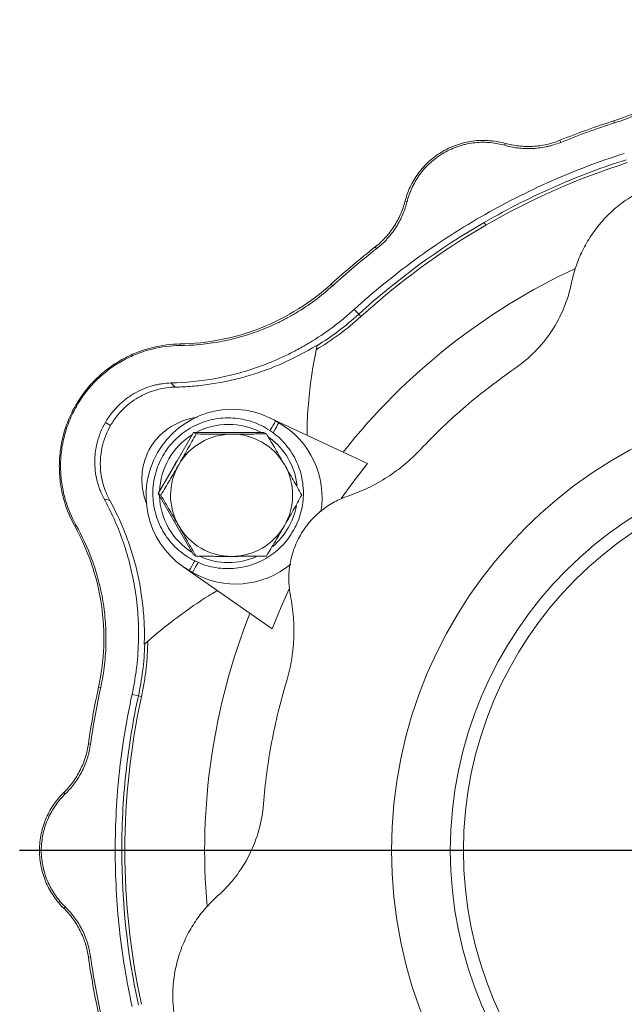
# Model space of a CAD drawing. Header units: millimetres. Extents: x -17 to 832, y -174 to 742.
# Tile 10 of 11: x 426 to 574, y 480 to 722. Entities that reach past the tile are written whole.
import ezdxf

# ---------------------------------------------------------------- set-up
doc = ezdxf.new("R2010")
doc.units = ezdxf.units.MM
doc.layers.add('FORMAT', color=7, linetype='Continuous')

# ---------------------------------------------------------------- blocks, each defined once
blk = doc.blocks.new('SW_CENTERMARKSYMBOL_0')
at = {"layer": 'FORMAT', "color": 0}
blk.add_line((-5, 0), (-202.89, 0), dxfattribs=at)

msp = doc.modelspace()

# ---------------------------------------------------------------- linework, layer by layer
at = {"color": 8, "linetype": 'Continuous', "lineweight": 0}
for p, q in [((571.91, 696.77), (572.07, 696.26)), ((545.26, 691.24), (545.12, 690.76)), ((558.65, 691.99), (558.86, 691.49)), ((520.66, 677.04), (521.15, 676.92)), ((540.46, 671.15), (540.07, 671.83)), ((513.32, 665.82), (513.65, 665.39)), ((502.55, 656.73), (502.91, 656.33)), ((508.2, 650.52), (509.28, 649.33)), ((509.81, 648.75), (509.28, 649.33)), ((465.42, 642.03), (465.43, 641.65)), ((448.42, 622.06), (447.14, 622.8)), ((439.63, 597.35), (439.96, 597.54)), ((445.46, 557.85), (445.99, 557.74)), ((453.67, 556.06), (455.23, 555.72)), ((456, 555.55), (455.23, 555.72)), ((442.97, 543.98), (443.51, 543.91)), ((436.93, 532.01), (437.27, 531.65)), ((451.93, 517.81), (451.15, 517.81)), ((436.93, 503.61), (437.27, 503.96)), ((442.97, 491.63), (443.51, 491.71))]:
    msp.add_line(p, q, dxfattribs=at)
at = {"color": 7, "linetype": 'Continuous', "lineweight": 15}
for p, q in [((463.23, 632.47), (464.25, 631.45)), ((511.46, 612.74), (487.27, 624.02)), ((488.91, 623.17), (489.7, 622.71)), ((464.43, 612.82), (468.76, 620.32)), ((468.76, 620.32), (477.41, 620.33)), ((468.76, 620.32), (469.39, 619.96)), ((477.41, 620.33), (486.05, 620.34)), ((486.05, 620.34), (486.68, 619.97)), ((460.1, 605.32), (464.43, 612.82)), ((446.81, 604.03), (448.21, 603.66)), ((460.1, 605.32), (460.73, 604.96)), ((464.41, 597.83), (460.1, 605.32)), ((468.73, 590.34), (464.41, 597.83)), ((468.73, 590.34), (469.35, 589.97)), ((466.15, 587.44), (488.02, 572.13)), ((468.5, 585.99), (467.71, 586.45))]:
    msp.add_line(p, q, dxfattribs=at)
at = {"color": 8, "linetype": 'Continuous', "lineweight": 0, "flags": 128}
for points in [[(487.55, 620.82), (487.66, 621.02), (487.98, 621.56), (488.29, 622.1), (488.6, 622.64), (488.91, 623.17)], [(488.29, 620.26), (488.46, 620.56), (488.77, 621.1), (489.09, 621.64), (489.4, 622.18), (489.7, 622.71)], [(469.06, 588.79), (468.95, 588.6), (468.63, 588.05), (468.32, 587.51), (468.01, 586.98), (467.71, 586.45)], [(469.92, 588.44), (469.74, 588.14), (469.43, 587.59), (469.12, 587.05), (468.81, 586.52), (468.5, 585.99)]]:
    msp.add_lwpolyline(points, dxfattribs=at)
at = {"color": 7, "linetype": 'Continuous', "lineweight": 15, "flags": 128}
for points in [[(476.44, 620.33), (476.59, 620.33), (478.27, 620.33)], [(511.46, 612.74), (507.85, 608.09), (504.98, 604.09)], [(464.85, 597.08), (464, 598.53), (463.93, 598.66)], [(492.23, 581.99), (490.24, 577.58), (488.02, 572.13)]]:
    msp.add_lwpolyline(points, dxfattribs=at)
at = {"color": 7, "linetype": 'Continuous', "lineweight": 15}
for radius in [111.65, 97.22, 94]:
    msp.add_circle((628.99, 517.81), radius, dxfattribs=at)
for centre, radius, start, end in [((628.99, 517.81), 177.07, 107.6922, 120), ((628.99, 517.81), 157.5, 114.9777, 141.6506), ((478.31, 604.81), 21.2, 65, 235), ((478.31, 604.81), 21.2, 60, 65), ((479.1, 604.35), 21.2, 350.4199, 60), ((478.14, 604.91), 15.01, 90.0946, 150.0263), ((478.13, 604.99), 14.93, 29.9317, 90.0683), ((477.41, 605.32), 15.05, 145.0653, 154.9345), ((478.13, 604.9), 15.01, 149.9737, 209.9054), ((478.06, 604.96), 15.01, 329.9738, 29.9053), ((478.06, 604.87), 14.93, 209.9316, 270.0684), ((478.06, 604.94), 15.01, 270.0946, 330.0263), ((478.31, 604.81), 21.2, 235, 240), ((479.1, 604.35), 21.2, 240, 309.5628), ((628.99, 517.81), 157.5, 158.3494, 185.0253), ((628.99, 517.81), 177.07, 167.6922, 180), ((628.99, 517.81), 177.07, 180, 192.3078)]:
    msp.add_arc(centre, radius, start, end, dxfattribs=at)
at = {"color": 8, "linetype": 'Continuous', "lineweight": 0}
for centre, radius, start, end in [((477.37, 605.4), 16.92, 61.9731, 118.148), ((477.41, 605.33), 17, 121.811, 178.189), ((477.36, 605.41), 16.92, 6.446, 53.8446), ((477.32, 605.32), 16.92, 181.852, 238.0269), ((477.27, 605.4), 17, 329.9988, 349.6175), ((477.27, 605.4), 17, 310.0145, 330.0017), ((477.31, 605.32), 16.91, 245.7266, 293.9745)]:
    msp.add_arc(centre, radius, start, end, dxfattribs=at)
at = {"color": 7, "linetype": 'Continuous', "lineweight": 15}
for points, knots in [([(571.91, 696.77), (575.08, 697.79), (578.21, 699.1), (584.23, 702.29), (587.12, 704.18), (592.51, 708.45), (595.01, 710.84), (599.5, 715.97), (601.49, 718.72), (603.2, 721.57)], [0, 0, 0, 0, 0.25, 0.25, 0.5, 0.5, 0.75, 0.75, 1, 1, 1, 1]), ([(572.07, 696.26), (573.91, 696.85), (575.68, 697.52), (579.12, 699.01), (580.79, 699.83), (583.2, 701.18), (583.99, 701.65), (585.55, 702.62), (586.3, 703.12), (588.51, 704.64), (589.89, 705.71), (591.86, 707.36), (592.5, 707.92), (593.74, 709.06), (594.34, 709.65), (596.1, 711.41), (597.19, 712.61), (600.25, 716.27), (602, 718.79), (603.53, 721.38)], [0, 0, 0, 0, 0.125, 0.125, 0.25, 0.25, 0.3125, 0.3125, 0.375, 0.375, 0.5, 0.5, 0.5625, 0.5625, 0.625, 0.625, 0.75, 0.75, 1, 1, 1, 1]), ([(545.26, 691.24), (544.12, 691.56), (542.91, 691.79), (540.38, 692.01), (539.07, 692), (536.42, 691.71), (535.08, 691.42), (532.46, 690.57), (531.18, 690), (528.77, 688.61), (527.64, 687.79), (525.59, 685.95), (524.68, 684.93), (523.1, 682.78), (522.44, 681.65), (521.37, 679.35), (520.96, 678.19), (520.66, 677.04)], [0, 0, 0, 0, 0.125, 0.125, 0.25, 0.25, 0.375, 0.375, 0.5, 0.5, 0.625, 0.625, 0.75, 0.75, 0.875, 0.875, 1, 1, 1, 1]), ([(521.15, 676.92), (521.43, 678.04), (521.81, 679.16), (522.57, 680.81), (522.86, 681.36), (523.33, 682.18), (523.5, 682.46), (523.85, 682.99), (524.03, 683.26), (524.6, 684.04), (525.01, 684.55), (525.67, 685.3), (525.9, 685.54), (526.37, 686.02), (526.62, 686.26), (527.88, 687.4), (528.98, 688.21), (530.78, 689.25), (531.4, 689.57), (532.66, 690.13), (533.3, 690.37), (534.27, 690.68), (534.59, 690.77), (535.24, 690.95), (535.57, 691.02), (536.56, 691.23), (537.21, 691.33), (538.49, 691.46), (539.13, 691.5), (540.4, 691.5), (541.02, 691.47), (542.85, 691.3), (544.01, 691.08), (545.12, 690.76)], [0, 0, 0, 0, 0.125, 0.125, 0.1875, 0.1875, 0.21875, 0.21875, 0.25, 0.25, 0.3125, 0.3125, 0.34375, 0.34375, 0.375, 0.375, 0.5, 0.5, 0.5625, 0.5625, 0.625, 0.625, 0.65625, 0.65625, 0.6875, 0.6875, 0.75, 0.75, 0.8125, 0.8125, 0.875, 0.875, 1, 1, 1, 1]), ([(545.12, 690.76), (546.13, 690.48), (547.18, 690.26), (548.82, 690.05), (549.38, 690), (550.52, 689.95), (551.1, 689.94), (552.86, 690.01), (554.05, 690.15), (555.56, 690.46), (555.87, 690.53), (556.47, 690.69), (556.78, 690.77), (557.68, 691.05), (558.27, 691.25), (558.86, 691.49)], [0, 0, 0, 0, 0.25, 0.25, 0.375, 0.375, 0.5, 0.5, 0.75, 0.75, 0.8125, 0.8125, 0.875, 0.875, 1, 1, 1, 1]), ([(545.26, 691.24), (546.33, 690.94), (547.45, 690.72), (549.72, 690.48), (550.87, 690.45), (553.16, 690.57), (554.31, 690.73), (556.53, 691.23), (557.62, 691.57), (558.65, 691.99)], [0, 0, 0, 0, 0.25, 0.25, 0.5, 0.5, 0.75, 0.75, 1, 1, 1, 1]), ([(508.2, 650.52), (512.92, 654.81), (517.89, 658.87), (528.27, 666.47), (533.68, 669.99), (544.85, 676.44), (550.61, 679.36), (562.38, 684.56), (568.38, 686.83), (574.46, 688.77)], [0, 0, 0, 0, 0.25, 0.25, 0.5, 0.5, 0.75, 0.75, 1, 1, 1, 1]), ([(574.95, 687.24), (569.45, 685.49), (563.77, 683.38), (552.11, 678.3), (546.13, 675.33), (540.07, 671.83)], [0, 0, 0, 0, 0.5, 0.5, 1, 1, 1, 1]), ([(617.82, 672.13), (617.02, 673.04), (616.13, 673.93), (614.2, 675.67), (613.15, 676.5), (610.88, 678.08), (609.66, 678.82), (607.06, 680.16), (605.69, 680.76), (602.79, 681.78), (601.28, 682.2), (598.15, 682.81), (596.54, 683.01), (593.26, 683.16), (591.6, 683.11), (588.28, 682.75), (586.62, 682.45), (583.37, 681.58), (581.78, 681.01), (578.73, 679.66), (577.26, 678.87), (574.5, 677.11), (573.2, 676.13), (570.8, 674.03), (569.7, 672.91), (567.7, 670.58), (566.81, 669.38), (565.23, 666.92), (564.54, 665.67), (563.37, 663.17), (562.88, 661.91), (562.07, 659.45), (561.75, 658.23), (561.51, 657.04)], [0, 0, 0, 0, 0.0625, 0.0625, 0.125, 0.125, 0.1875, 0.1875, 0.25, 0.25, 0.3125, 0.3125, 0.375, 0.375, 0.4375, 0.4375, 0.5, 0.5, 0.5625, 0.5625, 0.625, 0.625, 0.6875, 0.6875, 0.75, 0.75, 0.8125, 0.8125, 0.875, 0.875, 0.9375, 0.9375, 1, 1, 1, 1]), ([(520.66, 677.04), (520.39, 675.96), (520.02, 674.89), (519.1, 672.8), (518.55, 671.78), (517.29, 669.86), (516.58, 668.95), (515.03, 667.27), (514.2, 666.51), (513.32, 665.82)], [0, 0, 0, 0, 0.25, 0.25, 0.5, 0.5, 0.75, 0.75, 1, 1, 1, 1]), ([(521.15, 676.92), (520.89, 675.9), (520.56, 674.88), (519.92, 673.36), (519.68, 672.85), (519.15, 671.84), (518.86, 671.33), (517.93, 669.84), (517.21, 668.88), (516.18, 667.73), (515.97, 667.5), (515.53, 667.05), (515.31, 666.83), (514.62, 666.19), (514.15, 665.78), (513.65, 665.39)], [0, 0, 0, 0, 0.25, 0.25, 0.375, 0.375, 0.5, 0.5, 0.75, 0.75, 0.8125, 0.8125, 0.875, 0.875, 1, 1, 1, 1]), ([(547.63, 636.04), (549.36, 637.23), (551, 638.61), (554.03, 641.68), (555.41, 643.38), (557.81, 647.01), (558.83, 648.94), (560.47, 652.93), (561.09, 654.98), (561.51, 657.04)], [0, 0, 0, 0, 0.25, 0.25, 0.5, 0.5, 0.75, 0.75, 1, 1, 1, 1]), ([(502.55, 656.73), (500.09, 654.49), (497.39, 652.43), (491.61, 648.82), (488.53, 647.26), (482.13, 644.72), (478.82, 643.75), (472.13, 642.43), (468.75, 642.08), (465.42, 642.03)], [0, 0, 0, 0, 0.25, 0.25, 0.5, 0.5, 0.75, 0.75, 1, 1, 1, 1]), ([(502.91, 656.33), (501.49, 655.03), (500.02, 653.83), (497, 651.6), (495.46, 650.57), (493.08, 649.15), (492.28, 648.7), (490.66, 647.84), (489.86, 647.43), (487.43, 646.29), (485.82, 645.62), (483.4, 644.74), (482.6, 644.47), (480.99, 643.97), (480.18, 643.73), (477.77, 643.1), (476.19, 642.75), (471.49, 641.94), (468.43, 641.67), (465.43, 641.65)], [0, 0, 0, 0, 0.125, 0.125, 0.25, 0.25, 0.3125, 0.3125, 0.375, 0.375, 0.5, 0.5, 0.5625, 0.5625, 0.625, 0.625, 0.75, 0.75, 1, 1, 1, 1]), ([(463.23, 632.47), (466.83, 632.54), (470.49, 632.9), (476.14, 633.95), (478.04, 634.38), (481.83, 635.43), (483.74, 636.04), (487.56, 637.47), (489.49, 638.28), (491.91, 639.44), (492.39, 639.68), (493.37, 640.18), (493.86, 640.43), (495.31, 641.22), (496.27, 641.77), (499.13, 643.49), (501.01, 644.74), (503.76, 646.78), (504.66, 647.49), (506.46, 648.97), (507.34, 649.73), (508.2, 650.52)], [0, 0, 0, 0, 0.25, 0.25, 0.375, 0.375, 0.5, 0.5, 0.625, 0.625, 0.65625, 0.65625, 0.6875, 0.6875, 0.75, 0.75, 0.875, 0.875, 0.9375, 0.9375, 1, 1, 1, 1]), ([(509.81, 648.75), (508.09, 647.19), (506.31, 645.73), (502.6, 642.99), (500.73, 641.75), (498.82, 640.62)], [0, 0, 0, 0, 0.5, 0.5, 1, 1, 1, 1]), ([(439.63, 597.35), (438.58, 599.23), (437.67, 601.34), (436.68, 604.81), (436.4, 606.01), (436.01, 608.5), (435.88, 609.79), (435.81, 612.42), (435.86, 613.76), (436.14, 616.46), (436.38, 617.82), (437.04, 620.53), (437.47, 621.87), (438.53, 624.49), (439.15, 625.77), (440.57, 628.23), (441.37, 629.41), (443.11, 631.64), (444.06, 632.68), (446.07, 634.61), (447.13, 635.5), (449.33, 637.09), (450.46, 637.81), (452.78, 639.05), (453.96, 639.59), (456.31, 640.49), (457.49, 640.86), (460.99, 641.73), (463.28, 642), (465.42, 642.03)], [0, 0, 0, 0, 0.125, 0.125, 0.1875, 0.1875, 0.25, 0.25, 0.3125, 0.3125, 0.375, 0.375, 0.4375, 0.4375, 0.5, 0.5, 0.5625, 0.5625, 0.625, 0.625, 0.6875, 0.6875, 0.75, 0.75, 0.8125, 0.8125, 0.875, 0.875, 1, 1, 1, 1]), ([(465.43, 641.65), (463.2, 641.63), (460.94, 641.36), (458.07, 640.65), (457.49, 640.49), (456.34, 640.13), (455.75, 639.93), (454.01, 639.27), (452.87, 638.75), (450.61, 637.54), (449.5, 636.86), (447.87, 635.68), (447.34, 635.26), (446.29, 634.4), (445.78, 633.95), (444.3, 632.53), (443.37, 631.52), (442.29, 630.14), (442.07, 629.86), (441.65, 629.29), (441.45, 629), (440.85, 628.11), (440.47, 627.51), (439.41, 625.68), (438.79, 624.41), (438, 622.45), (437.76, 621.78), (437.33, 620.45), (437.15, 619.78), (436.66, 617.78), (436.43, 616.44), (436.22, 614.44), (436.18, 613.77), (436.13, 612.46), (436.13, 611.81), (436.19, 609.88), (436.31, 608.63), (436.61, 606.79), (436.72, 606.18), (436.99, 605), (437.14, 604.42), (437.97, 601.58), (438.86, 599.48), (439.96, 597.54)], [0, 0, 0, 0, 0.125, 0.125, 0.15625, 0.15625, 0.1875, 0.1875, 0.25, 0.25, 0.3125, 0.3125, 0.34375, 0.34375, 0.375, 0.375, 0.4375, 0.4375, 0.453125, 0.453125, 0.46875, 0.46875, 0.5, 0.5, 0.5625, 0.5625, 0.59375, 0.59375, 0.625, 0.625, 0.6875, 0.6875, 0.71875, 0.71875, 0.75, 0.75, 0.8125, 0.8125, 0.84375, 0.84375, 0.875, 0.875, 1, 1, 1, 1]), ([(499.06, 641.77), (496.14, 639.96), (493.18, 638.42), (489.44, 636.79), (488.69, 636.48), (487.2, 635.9), (486.46, 635.62), (484.25, 634.84), (482.78, 634.37), (478.41, 633.15), (475.53, 632.55), (471.24, 631.93), (469.83, 631.77), (467.02, 631.54), (465.63, 631.48), (464.25, 631.45)], [0, 0, 0, 0, 0.25, 0.25, 0.3125, 0.3125, 0.375, 0.375, 0.5, 0.5, 0.75, 0.75, 0.875, 0.875, 1, 1, 1, 1]), ([(499.06, 641.77), (498.63, 639.51), (497.76, 635), (497, 628.21), (496.61, 623.09), (496.61, 620.25), (496.61, 619.66)], [0, 0, 0, 0, 0.305406, 0.610817, 0.91954, 1, 1, 1, 1]), ([(547.63, 636.04), (543.44, 633.16), (539.4, 630.05), (531.66, 623.41), (527.97, 619.89), (524.49, 616.18)], [0, 0, 0, 0, 0.5, 0.5, 1, 1, 1, 1]), ([(447.14, 622.8), (447.59, 623.6), (448.1, 624.34), (448.93, 625.4), (449.22, 625.75), (449.81, 626.41), (450.12, 626.73), (451.07, 627.66), (451.74, 628.21), (452.76, 628.97), (453.11, 629.21), (453.82, 629.67), (454.18, 629.88), (455.25, 630.48), (455.98, 630.82), (457.43, 631.4), (458.16, 631.64), (459.26, 631.93), (459.63, 632.02), (460.36, 632.17), (460.72, 632.23), (461.8, 632.39), (462.52, 632.45), (463.23, 632.47)], [0, 0, 0, 0, 0.125, 0.125, 0.1875, 0.1875, 0.25, 0.25, 0.375, 0.375, 0.4375, 0.4375, 0.5, 0.5, 0.625, 0.625, 0.75, 0.75, 0.8125, 0.8125, 0.875, 0.875, 1, 1, 1, 1]), ([(464.25, 631.45), (462.86, 631.42), (461.45, 631.24), (459.66, 630.78), (459.3, 630.68), (458.58, 630.44), (458.21, 630.32), (457.13, 629.89), (456.42, 629.56), (455.02, 628.8), (454.32, 628.37), (452.96, 627.37), (452.31, 626.83), (451.38, 625.94), (451.07, 625.63), (450.48, 624.98), (450.2, 624.64), (449.37, 623.58), (448.87, 622.84), (448.42, 622.06)], [0, 0, 0, 0, 0.25, 0.25, 0.3125, 0.3125, 0.375, 0.375, 0.5, 0.5, 0.625, 0.625, 0.75, 0.75, 0.8125, 0.8125, 0.875, 0.875, 1, 1, 1, 1]), ([(469.75, 624.04), (469.3, 623.98), (467.98, 623.81), (465.96, 623.15), (463.75, 622.1), (461.95, 620.91), (460.4, 619.54), (459.11, 618.07), (458.01, 616.41), (456.9, 614.11), (456.22, 611.51), (456.04, 608.8), (456.26, 606.21), (456.69, 604.16), (457.2, 603.01), (457.31, 602.77)], [0, 0, 0, 0, 0.053742, 0.159236, 0.238546, 0.317743, 0.380743, 0.44369, 0.506958, 0.570229, 0.686471, 0.767485, 0.848625, 0.968228, 1, 1, 1, 1]), ([(493.23, 596.19), (493.45, 596.58), (494.05, 597.67), (494.81, 599.58), (495.43, 601.92), (495.74, 604.33), (495.72, 606.75), (495.4, 609.15), (494.76, 611.49), (493.82, 613.72), (492.61, 615.81), (491.12, 617.73), (489.41, 619.43), (487.48, 620.89), (485.38, 622.09), (483.14, 623.01), (480.8, 623.62), (478.4, 623.93), (475.98, 623.91), (473.58, 623.59), (471.25, 622.95), (469.01, 622.01), (466.92, 620.79), (465, 619.31), (463.3, 617.59), (461.83, 615.66), (460.62, 613.55), (459.7, 611.31), (459.08, 608.97), (458.76, 606.57), (458.77, 604.14), (459.09, 601.74), (459.72, 599.4), (460.65, 597.17), (461.86, 595.07), (463.33, 593.15), (465.05, 591.44), (466.97, 589.97), (469.06, 588.77), (471.3, 587.85), (473.64, 587.22), (476.04, 586.91), (478.46, 586.92), (480.86, 587.24), (483.19, 587.87), (485.43, 588.8), (487.53, 590.01), (489.45, 591.49), (491.16, 593.21), (492.4, 594.81), (493.02, 595.84), (493.23, 596.19)], [0, 0, 0, 0, 0.011405, 0.032209, 0.053025, 0.07384, 0.094654, 0.115468, 0.136281, 0.157094, 0.177906, 0.198717, 0.219527, 0.240337, 0.261146, 0.281955, 0.302765, 0.323574, 0.344383, 0.365193, 0.386004, 0.406815, 0.427628, 0.448441, 0.469254, 0.490069, 0.510884, 0.531699, 0.552514, 0.573329, 0.594143, 0.614957, 0.635771, 0.656583, 0.677395, 0.698206, 0.719016, 0.739826, 0.760636, 0.781445, 0.802254, 0.823063, 0.843873, 0.864683, 0.885493, 0.906305, 0.927117, 0.94793, 0.968744, 0.989558, 1, 1, 1, 1]), ([(447.14, 622.8), (446.68, 622.01), (446.29, 621.2), (445.78, 619.95), (445.63, 619.53), (445.35, 618.68), (445.23, 618.25), (444.9, 616.97), (444.75, 616.11), (444.61, 614.85), (444.57, 614.42), (444.53, 613.58), (444.53, 613.17), (444.55, 611.94), (444.62, 611.14), (444.84, 609.59), (444.99, 608.84), (445.29, 607.74), (445.4, 607.38), (445.64, 606.67), (445.76, 606.33), (446.17, 605.31), (446.48, 604.66), (446.81, 604.03)], [0, 0, 0, 0, 0.125, 0.125, 0.1875, 0.1875, 0.25, 0.25, 0.375, 0.375, 0.4375, 0.4375, 0.5, 0.5, 0.625, 0.625, 0.75, 0.75, 0.8125, 0.8125, 0.875, 0.875, 1, 1, 1, 1]), ([(448.42, 622.06), (447.97, 621.28), (447.58, 620.48), (447.09, 619.26), (446.94, 618.84), (446.67, 618.01), (446.55, 617.59), (446.24, 616.32), (446.09, 615.48), (445.96, 614.24), (445.93, 613.82), (445.89, 613), (445.89, 612.59), (445.92, 611.39), (445.99, 610.61), (446.22, 609.09), (446.38, 608.35), (446.78, 606.92), (447.02, 606.23), (447.57, 604.9), (447.87, 604.27), (448.21, 603.66)], [0, 0, 0, 0, 0.125, 0.125, 0.1875, 0.1875, 0.25, 0.25, 0.375, 0.375, 0.4375, 0.4375, 0.5, 0.5, 0.625, 0.625, 0.75, 0.75, 0.875, 0.875, 1, 1, 1, 1]), ([(469.39, 619.96), (468.71, 618.72), (468.01, 617.46), (466.59, 614.94), (465.87, 613.68), (465.14, 612.41)], [0, 0, 0, 0, 0.5, 0.5, 1, 1, 1, 1]), ([(478.11, 619.92), (477.38, 619.92), (476.64, 619.92), (475.17, 619.92), (474.44, 619.92), (472.26, 619.93), (470.82, 619.94), (469.39, 619.96)], [0, 0, 0, 0, 0.25, 0.25, 0.5, 0.5, 1, 1, 1, 1]), ([(486.68, 619.97), (485.29, 619.96), (483.88, 619.95), (481.03, 619.93), (479.58, 619.92), (478.11, 619.92)], [0, 0, 0, 0, 0.5, 0.5, 1, 1, 1, 1]), ([(491.07, 612.44), (490.7, 613.07), (490.33, 613.71), (489.6, 614.98), (489.23, 615.61), (488.13, 617.49), (487.4, 618.74), (486.68, 619.97)], [0, 0, 0, 0, 0.25, 0.25, 0.5, 0.5, 1, 1, 1, 1]), ([(506.65, 604.72), (508.32, 605.29), (509.97, 605.96), (513.19, 607.51), (514.76, 608.39), (517.78, 610.33), (519.23, 611.39), (521.98, 613.68), (523.27, 614.9), (524.49, 616.18)], [0, 0, 0, 0, 0.25, 0.25, 0.5, 0.5, 0.75, 0.75, 1, 1, 1, 1]), ([(465.14, 612.41), (464.77, 611.78), (464.4, 611.14), (463.66, 609.87), (463.29, 609.24), (462.18, 607.37), (461.45, 606.16), (460.73, 604.96)], [0, 0, 0, 0, 0.25, 0.25, 0.5, 0.5, 1, 1, 1, 1]), ([(495.3, 604.99), (494.62, 606.2), (493.93, 607.43), (492.52, 609.91), (491.81, 611.16), (491.07, 612.44)], [0, 0, 0, 0, 0.5, 0.5, 1, 1, 1, 1]), ([(446.81, 604.03), (448.55, 600.88), (450.07, 597.53), (451.99, 592.11), (452.56, 590.25), (453.55, 586.44), (453.97, 584.49), (454.65, 580.46), (454.91, 578.39), (455.11, 575.71), (455.15, 575.17), (455.21, 574.08), (455.23, 573.53), (455.28, 571.87), (455.28, 570.77), (455.22, 567.43), (455.07, 565.18), (454.68, 561.78), (454.52, 560.64), (454.14, 558.34), (453.92, 557.2), (453.67, 556.06)], [0, 0, 0, 0, 0.25, 0.25, 0.375, 0.375, 0.5, 0.5, 0.625, 0.625, 0.65625, 0.65625, 0.6875, 0.6875, 0.75, 0.75, 0.875, 0.875, 0.9375, 0.9375, 1, 1, 1, 1]), ([(460.73, 604.96), (461.46, 603.72), (462.19, 602.47), (463.65, 599.96), (464.39, 598.7), (465.12, 597.42)], [0, 0, 0, 0, 0.5, 0.5, 1, 1, 1, 1]), ([(495.3, 604.99), (494.62, 603.76), (493.92, 602.5), (492.51, 599.98), (491.79, 598.71), (491.05, 597.45)], [0, 0, 0, 0, 0.5, 0.5, 1, 1, 1, 1]), ([(492.55, 580.3), (492.32, 581.45), (492.18, 582.66), (492.11, 585.15), (492.18, 586.42), (492.57, 588.99), (492.89, 590.27), (493.77, 592.78), (494.33, 594.01), (495.67, 596.33), (496.45, 597.43), (498.19, 599.44), (499.14, 600.36), (501.17, 601.98), (502.23, 602.68), (504.42, 603.87), (505.54, 604.35), (506.65, 604.72)], [0, 0, 0, 0, 0.125, 0.125, 0.25, 0.25, 0.375, 0.375, 0.5, 0.5, 0.625, 0.625, 0.75, 0.75, 0.875, 0.875, 1, 1, 1, 1]), ([(448.21, 603.66), (449.54, 601.24), (450.75, 598.71), (452.09, 595.36), (452.34, 594.68), (452.84, 593.3), (453.08, 592.61), (453.77, 590.49), (454.19, 589.06), (455.32, 584.66), (455.89, 581.61), (456.44, 576.8), (456.58, 575.16), (456.72, 571.79), (456.73, 570.08), (456.67, 568.36)], [0, 0, 0, 0, 0.25, 0.25, 0.3125, 0.3125, 0.375, 0.375, 0.5, 0.5, 0.75, 0.75, 0.875, 0.875, 1, 1, 1, 1]), ([(445.46, 557.85), (446.17, 561.1), (446.6, 564.47), (446.84, 571.28), (446.65, 574.73), (445.65, 581.53), (444.83, 584.89), (442.63, 591.34), (441.25, 594.44), (439.63, 597.35)], [0, 0, 0, 0, 0.25, 0.25, 0.5, 0.5, 0.75, 0.75, 1, 1, 1, 1]), ([(445.99, 557.74), (446.4, 559.62), (446.71, 561.49), (447.13, 565.22), (447.25, 567.07), (447.29, 569.84), (447.28, 570.76), (447.22, 572.59), (447.17, 573.49), (446.95, 576.16), (446.72, 577.89), (446.27, 580.42), (446.1, 581.26), (445.73, 582.9), (445.53, 583.72), (444.88, 586.13), (444.38, 587.67), (442.74, 592.14), (441.44, 594.92), (439.96, 597.54)], [0, 0, 0, 0, 0.125, 0.125, 0.25, 0.25, 0.3125, 0.3125, 0.375, 0.375, 0.5, 0.5, 0.5625, 0.5625, 0.625, 0.625, 0.75, 0.75, 1, 1, 1, 1]), ([(465.12, 597.42), (465.49, 596.78), (465.85, 596.15), (466.57, 594.89), (466.93, 594.26), (467.99, 592.4), (468.68, 591.18), (469.35, 589.97)], [0, 0, 0, 0, 0.25, 0.25, 0.5, 0.5, 1, 1, 1, 1]), ([(491.05, 597.45), (490.69, 596.81), (490.32, 596.17), (489.57, 594.9), (489.2, 594.27), (488.1, 592.41), (487.37, 591.19), (486.64, 589.99)], [0, 0, 0, 0, 0.25, 0.25, 0.5, 0.5, 1, 1, 1, 1]), ([(469.35, 589.97), (470.79, 589.96), (472.24, 589.95), (475.15, 589.94), (476.61, 589.94), (478.08, 589.94)], [0, 0, 0, 0, 0.5, 0.5, 1, 1, 1, 1]), ([(478.08, 589.94), (478.81, 589.94), (479.55, 589.94), (481, 589.95), (481.72, 589.95), (483.86, 589.96), (485.26, 589.98), (486.64, 589.99)], [0, 0, 0, 0, 0.25, 0.25, 0.5, 0.5, 1, 1, 1, 1]), ([(456.67, 568.36), (458.41, 569.86), (461.88, 572.86), (467.38, 576.91), (471.62, 579.81), (474.08, 581.23), (474.59, 581.53)], [0, 0, 0, 0, 0.3054062, 0.6108173, 0.9195399, 1, 1, 1, 1]), ([(492.55, 580.3), (492.89, 578.57), (493.14, 576.8), (493.41, 573.24), (493.43, 571.44), (493.26, 567.86), (493.07, 566.07), (492.46, 562.55), (492.05, 560.82), (491.54, 559.13)], [0, 0, 0, 0, 0.25, 0.25, 0.5, 0.5, 0.75, 0.75, 1, 1, 1, 1]), ([(455.23, 555.72), (455.45, 556.72), (455.85, 558.73), (456.48, 562.99), (456.73, 566.23), (456.8, 568.47)], [0.765728, 0.765728, 0.765728, 0.765728, 0.820728, 0.875728, 1, 1, 1, 1]), ([(457.55, 569.13), (457.52, 566.93), (457.39, 564.68), (457, 561.25), (456.84, 560.11), (456.46, 557.83), (456.25, 556.69), (456, 555.55)], [0, 0, 0, 0, 0.5, 0.5, 0.75, 0.75, 1, 1, 1, 1]), ([(485.92, 529.15), (486.32, 534.22), (486.99, 539.28), (488.87, 549.3), (490.08, 554.26), (491.54, 559.13)], [0, 0, 0, 0, 0.5, 0.5, 1, 1, 1, 1]), ([(453.67, 479.55), (452.31, 485.78), (451.27, 492.12), (449.89, 504.91), (449.54, 511.36), (449.54, 524.26), (449.89, 530.71), (451.27, 543.49), (452.31, 549.83), (453.67, 556.06)], [0, 0, 0, 0, 0.25, 0.25, 0.5, 0.5, 0.75, 0.75, 1, 1, 1, 1]), ([(455.23, 555.72), (454, 550.08), (452.99, 544.11), (451.56, 531.47), (451.15, 524.81), (451.15, 517.81)], [0, 0, 0, 0, 0.5, 0.5, 1, 1, 1, 1]), ([(436.93, 532.01), (437.73, 532.79), (438.47, 533.65), (439.82, 535.49), (440.42, 536.47), (441.46, 538.52), (441.89, 539.59), (442.57, 541.77), (442.82, 542.88), (442.97, 543.98)], [0, 0, 0, 0, 0.25, 0.25, 0.5, 0.5, 0.75, 0.75, 1, 1, 1, 1]), ([(437.27, 531.65), (438.03, 532.38), (438.74, 533.18), (439.74, 534.49), (440.06, 534.95), (440.68, 535.91), (440.97, 536.42), (441.8, 537.98), (442.27, 539.08), (442.75, 540.54), (442.85, 540.84), (443.01, 541.44), (443.09, 541.75), (443.31, 542.66), (443.42, 543.28), (443.51, 543.91)], [0, 0, 0, 0, 0.25, 0.25, 0.375, 0.375, 0.5, 0.5, 0.75, 0.75, 0.8125, 0.8125, 0.875, 0.875, 1, 1, 1, 1]), ([(436.93, 532.01), (436.08, 531.18), (435.28, 530.24), (433.83, 528.17), (433.18, 527.03), (432.11, 524.59), (431.68, 523.28), (431.11, 520.59), (430.96, 519.2), (430.96, 516.41), (431.11, 515.02), (431.68, 512.33), (432.11, 511.03), (433.18, 508.59), (433.83, 507.45), (435.28, 505.37), (436.08, 504.44), (436.93, 503.61)], [0, 0, 0, 0, 0.125, 0.125, 0.25, 0.25, 0.375, 0.375, 0.5, 0.5, 0.625, 0.625, 0.75, 0.75, 0.875, 0.875, 1, 1, 1, 1]), ([(437.27, 503.96), (436.44, 504.77), (435.67, 505.66), (434.62, 507.15), (434.28, 507.67), (433.81, 508.49), (433.66, 508.77), (433.37, 509.34), (433.23, 509.63), (432.83, 510.52), (432.59, 511.13), (432.28, 512.07), (432.19, 512.39), (432.01, 513.04), (431.93, 513.37), (431.56, 515.04), (431.41, 516.4), (431.41, 518.47), (431.45, 519.17), (431.6, 520.54), (431.7, 521.21), (431.92, 522.21), (432, 522.54), (432.18, 523.19), (432.27, 523.51), (432.59, 524.47), (432.82, 525.08), (433.35, 526.26), (433.64, 526.83), (434.27, 527.93), (434.61, 528.45), (435.67, 529.95), (436.44, 530.84), (437.27, 531.65)], [0, 0, 0, 0, 0.125, 0.125, 0.1875, 0.1875, 0.21875, 0.21875, 0.25, 0.25, 0.3125, 0.3125, 0.34375, 0.34375, 0.375, 0.375, 0.5, 0.5, 0.5625, 0.5625, 0.625, 0.625, 0.65625, 0.65625, 0.6875, 0.6875, 0.75, 0.75, 0.8125, 0.8125, 0.875, 0.875, 1, 1, 1, 1]), ([(485.92, 529.15), (485.75, 527.06), (485.38, 524.95), (484.24, 520.79), (483.46, 518.75), (481.51, 514.85), (480.35, 513), (477.72, 509.59), (476.25, 508.02), (474.68, 506.63)], [0, 0, 0, 0, 0.25, 0.25, 0.5, 0.5, 0.75, 0.75, 1, 1, 1, 1]), ([(474.68, 506.63), (473.77, 505.83), (472.87, 504.95), (471.14, 503.01), (470.3, 501.96), (468.72, 499.69), (467.98, 498.47), (466.64, 495.88), (466.04, 494.5), (465.02, 491.61), (464.6, 490.09), (463.99, 486.96), (463.79, 485.35), (463.64, 482.07), (463.69, 480.41), (464.05, 477.09), (464.36, 475.43), (465.23, 472.19), (465.79, 470.6), (467.14, 467.54), (467.93, 466.08), (469.69, 463.31), (470.67, 462.01), (472.77, 459.61), (473.89, 458.51), (476.22, 456.52), (477.43, 455.62), (479.88, 454.04), (481.13, 453.36), (483.64, 452.18), (484.89, 451.69), (487.36, 450.88), (488.57, 450.57), (489.76, 450.32)], [0, 0, 0, 0, 0.0625, 0.0625, 0.125, 0.125, 0.1875, 0.1875, 0.25, 0.25, 0.3125, 0.3125, 0.375, 0.375, 0.4375, 0.4375, 0.5, 0.5, 0.5625, 0.5625, 0.625, 0.625, 0.6875, 0.6875, 0.75, 0.75, 0.8125, 0.8125, 0.875, 0.875, 0.9375, 0.9375, 1, 1, 1, 1]), ([(436.93, 503.61), (437.73, 502.83), (438.47, 501.97), (439.82, 500.13), (440.42, 499.15), (441.46, 497.09), (441.89, 496.03), (442.57, 493.85), (442.82, 492.74), (442.97, 491.63)], [0, 0, 0, 0, 0.25, 0.25, 0.5, 0.5, 0.75, 0.75, 1, 1, 1, 1]), ([(437.27, 503.96), (438.03, 503.23), (438.74, 502.44), (439.74, 501.12), (440.06, 500.66), (440.68, 499.7), (440.97, 499.19), (441.8, 497.64), (442.27, 496.54), (442.75, 495.07), (442.85, 494.77), (443.01, 494.17), (443.09, 493.87), (443.31, 492.95), (443.42, 492.33), (443.51, 491.71)], [0, 0, 0, 0, 0.25, 0.25, 0.375, 0.375, 0.5, 0.5, 0.75, 0.75, 0.8125, 0.8125, 0.875, 0.875, 1, 1, 1, 1])]:
    msp.add_open_spline(points, degree=3, knots=knots, dxfattribs=at)
for points in [[(571.91, 696.77), (567.43, 695.35), (563.01, 693.75), (558.65, 691.99)], [(572.07, 696.26), (567.61, 694.84), (563.2, 693.25), (558.86, 691.49)], [(509.28, 649.33), (518.7, 657.9), (529.04, 665.46), (540.07, 671.83)], [(509.81, 648.75), (519.19, 657.29), (529.48, 664.81), (540.46, 671.15)], [(502.55, 656.73), (506.02, 659.89), (509.62, 662.92), (513.32, 665.82)], [(502.91, 656.33), (506.38, 659.48), (509.96, 662.51), (513.65, 665.39)], [(509.28, 649.33), (506.04, 646.38), (502.62, 643.82), (499.02, 641.6)], [(445.46, 557.85), (444.46, 553.26), (443.63, 548.63), (442.97, 543.98)], [(445.99, 557.74), (444.99, 553.16), (444.16, 548.54), (443.51, 543.91)], [(455.23, 479.9), (452.52, 492.34), (451.15, 505.07), (451.15, 517.81)], [(445.46, 477.76), (444.46, 482.35), (443.63, 486.98), (442.97, 491.63)], [(445.99, 477.88), (444.99, 482.45), (444.16, 487.07), (443.51, 491.71)]]:
    msp.add_open_spline(points, degree=3, dxfattribs=at)

# ---------------------------------------------------------------- block references
at = {"layer": 'FORMAT'}
msp.add_blockref('SW_CENTERMARKSYMBOL_0', (628.99, 517.81), dxfattribs=at)

doc.saveas('drawing.dxf')
